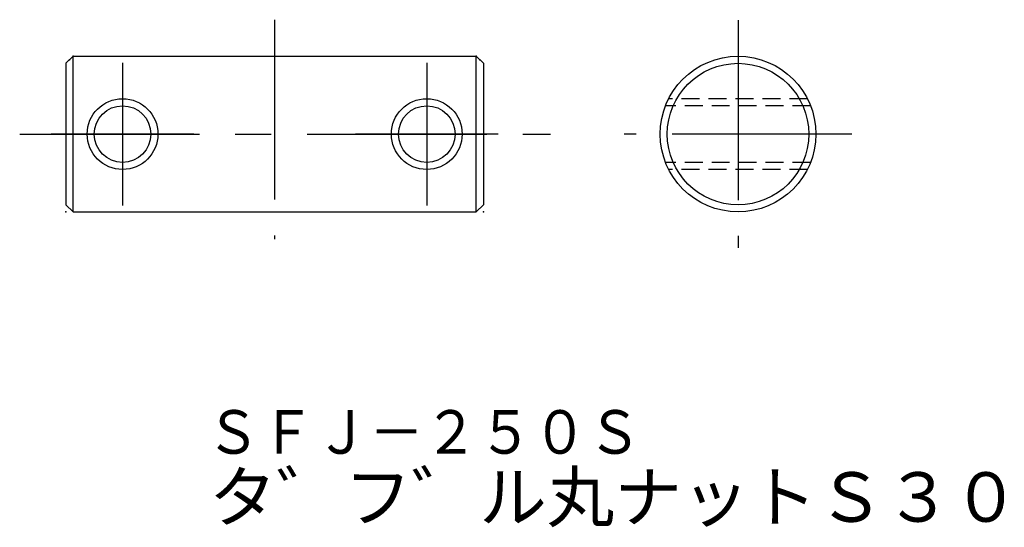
# Model space of a CAD drawing. Extents: x 129.9 to 199.5, y 128.1 to 164.
import ezdxf

# ---------------------------------------------------------------- set-up
doc = ezdxf.new("R2010")
doc.units = 0
doc.header["$PDSIZE"] = -1
doc.linetypes.add('CENTERX2', pattern=[20.32, 12.7, -2.54, 2.54, -2.54])
doc.linetypes.add('HIDDEN', pattern=[1.905, 1.27, -0.635])
doc.layers.get('0').update_dxf_attribs({"linetype": 'CONTINUOUS'})
doc.styles.add('SLDTEXTSTYLE1', font='ＭＳ ゴシック')
doc.styles.get("Standard").update_dxf_attribs({"font": 'txt.shx', "bigfont": 'bigfont.shx'})

# ---------------------------------------------------------------- blocks, each defined once
blk = doc.blocks.new('*U3')
at = {"color": 7, "linetype": 'CONTINUOUS'}
blk.add_text('ＳＦＪ－２５０Ｓ', height=3.5, dxfattribs=at).set_placement((143.032, 132.979))
blk = doc.blocks.new('*U4')
at = {"color": 7, "linetype": 'CONTINUOUS', "style": 'SLDTEXTSTYLE1'}
blk.add_text('タ゛フ゛ル丸ナットＳ３０', height=3.5, dxfattribs=at).set_placement((143.262, 128.508))

msp = doc.modelspace()

# ---------------------------------------------------------------- linework, layer by layer
at = {"color": 255, "linetype": 'CENTERX2'}
for p, q in [((147.896, 163.984), (147.896, 148.469)), ((180.646, 163.942), (180.646, 147.862)), ((137.146, 160.942), (137.146, 150.862)), ((158.646, 160.942), (158.646, 150.862)), ((129.875, 155.902), (167.387, 155.902)), ((142.186, 155.902), (132.106, 155.902)), ((163.686, 155.902), (153.606, 155.902)), ((188.686, 155.902), (172.606, 155.902))]:
    msp.add_line(p, q, dxfattribs=at)
at = {"color": 255, "linetype": 'CONTINUOUS'}
for p, q in [((133.146, 160.902), (133.646, 161.402)), ((133.146, 160.902), (133.146, 150.902)), ((133.646, 161.402), (162.146, 161.402)), ((133.646, 150.402), (133.646, 161.402)), ((162.146, 161.402), (162.646, 160.902)), ((162.146, 150.402), (162.146, 161.402)), ((162.646, 160.902), (162.646, 150.902)), ((133.146, 150.902), (133.646, 150.402)), ((133.646, 150.402), (162.146, 150.402)), ((162.646, 150.902), (162.146, 150.402))]:
    msp.add_line(p, q, dxfattribs=at)
at = {"color": 255, "linetype": 'HIDDEN'}
for p, q in [((185.545, 158.402), (175.747, 158.402)), ((185.769, 157.902), (175.522, 157.902)), ((185.769, 153.902), (175.522, 153.902)), ((185.545, 153.402), (175.747, 153.402))]:
    msp.add_line(p, q, dxfattribs=at)
at = {"color": 255, "linetype": 'CONTINUOUS'}
for centre, radius in [((180.646, 155.902), 5.5), ((180.646, 155.902), 5), ((137.146, 155.902), 2.5), ((158.646, 155.902), 2.5), ((137.146, 155.902), 2), ((158.646, 155.902), 2)]:
    msp.add_circle(centre, radius, dxfattribs=at)
at = {"color": 255}
for p in [(133.396, 161.152), (133.646, 161.402), (162.146, 161.402), (162.396, 161.152), (137.146, 155.902), (158.646, 155.902), (180.646, 155.902), (133.146, 150.402), (162.646, 150.402)]:
    msp.add_point(p, dxfattribs=at)

# ---------------------------------------------------------------- block references
at = {"linetype": 'CONTINUOUS'}
for name in ['*U3', '*U4']:
    msp.add_blockref(name, (0, 0), dxfattribs=at)

doc.saveas('drawing.dxf')
